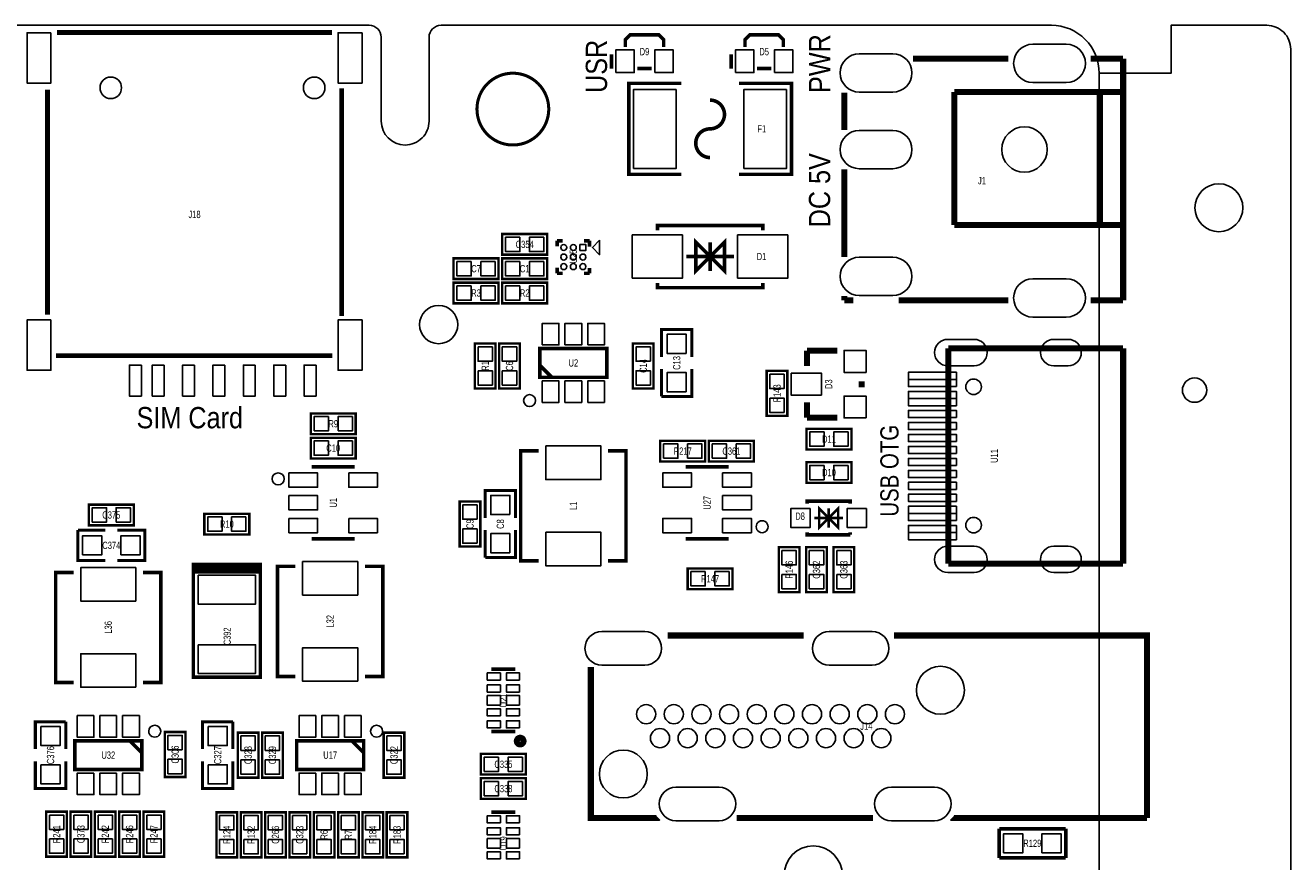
# Model space of a CAD drawing. Extents: x -8 to 119, y -73 to 71.
# Tile 12 of 12: x 66 to 119, y 36 to 71. Entities that reach past the tile are written whole.
import ezdxf
from ezdxf.enums import TextEntityAlignment as Align

# ---------------------------------------------------------------- set-up
doc = ezdxf.new("R2010")
doc.units = 0
for name, color, linetype in [('BG_OUTLINE', 12, 'CONTINUOUS'), ('BG_SILKSCREEN_TOP', 7, 'CONTINUOUS'), ('PG_SILKSCREEN_TOP', 253, 'CONTINUOUS'), ('PIN_TOP', 92, 'CONTINUOUS'), ('RD_SILKSCREEN_TOP', 7, 'CONTINUOUS')]:
    doc.layers.add(name, color=color, linetype=linetype)

msp = doc.modelspace()

# ---------------------------------------------------------------- linework, layer by layer
at = {"layer": 'BG_OUTLINE'}
msp.add_lwpolyline([(80.99999, 70.500011, 0.414212), (80.499991, 71.00001), (1.999996, 71.00001, 0.414215), (0, 68.999989), (0, 1.999996, 0.414212), (1.999996, 0), (109.000011, 0, 0.414212), (111.000007, 1.999996), (111.000007, 68.999989, 0.414214), (109.000011, 71.00001), (83.500011, 71.00001, 0.414213), (83.000012, 70.500011), (83.000012, 66.999993, -0.414217), (81.999988, 65.999995, -0.41421), (80.99999, 66.999993)], format="xyb", close=True, dxfattribs=at)
for points in [[(111.000007, -70.999985), (114.000001, -70.999985), (114.000001, -72.999981), (117.999993, -72.999981, 0.414214), (118.999991, -71.999983), (118.999991, 69.999987, 0.414214), (117.999993, 70.999985), (114.000001, 70.999985), (114.000001, 68.999989), (111.000007, 68.999989)], [(116.999995, 63.379985, 1), (114.999999, 63.379985, 1), (116.999995, 63.379985)]]:
    msp.add_lwpolyline(points, format="xyb", dxfattribs=at)
at = {"layer": 'BG_OUTLINE', "const_width": 0.127}
msp.add_lwpolyline([(88.000002, 67.499992, 0.999997), (85.000008, 67.500017, 1.000003), (88.000002, 67.499992)], format="xyb", dxfattribs=at)
at = {"layer": 'PG_SILKSCREEN_TOP'}
for points, const_width in [([(73.200006, 70.700011), (67.450894, 70.700011)], 0.2), ([(78.949118, 70.700011), (73.200006, 70.700011)], 0.2), ([(91.199894, 70.099936), (91.199894, 70.39991), (91.400046, 70.600062), (92.599942, 70.600062), (92.800094, 70.39991), (92.800094, 70.099936)], 0.150114), ([(96.199909, 70.099936), (96.199909, 70.39991), (96.400061, 70.600062), (97.599957, 70.600062), (97.800109, 70.39991), (97.800109, 70.099936)], 0.150114), ([(90.623822, 69.789802), (90.623822, 69.189854)], 0.150114), ([(95.623837, 69.789802), (95.623837, 69.189854)], 0.150114), ([(91.70002, 69.200014), (92.299968, 69.200014)], 0.150114), ([(96.700035, 69.200014), (97.299983, 69.200014)], 0.150114), ([(107.204688, 69.609995), (103.213408, 69.609995)], 0.254), ([(112.000005, 69.609995), (110.645194, 69.609995)], 0.254), ([(112.000005, 69.609995), (112.000005, 59.510193)], 0.254), ([(67.055009, 68.315307), (67.055009, 58.91149)], 0.2), ([(79.345003, 58.852689), (79.345003, 68.367707)], 0.2), ([(93.542002, 64.775004), (91.342007, 64.775004), (91.342007, 68.574996), (93.542002, 68.574996)], 0.150012), ([(95.941998, 68.574996), (98.141993, 68.574996), (98.141993, 64.775004), (95.941998, 64.775004)], 0.150012), ([(100.34999, 68.191202), (100.34999, 66.62961)], 0.254), ([(112.000005, 68.210201), (104.950006, 68.210201)], 0.254), ([(104.950006, 68.210201), (104.950006, 62.660098)], 0.254), ([(111.025711, 68.210201), (111.025711, 62.660098)], 0.254), ([(100.34999, 64.990802), (100.34999, 61.328605)], 0.254), ([(96.941996, 62.440998), (96.941996, 62.640997), (92.542004, 62.640997), (92.542004, 62.440998)], 0.150012), ([(111.750094, 62.660098), (104.950006, 62.660098)], 0.254), ([(112.000005, 62.660098), (111.750094, 62.660098)], 0.254), ([(87.9348, 61.4172), (86.0552, 61.4172), (86.0552, 62.2808), (87.9348, 62.2808), (87.9348, 61.4172)], 0.1016), ([(88.346839, 61.998708), (88.586945, 61.998708)], 0.150089), ([(88.346839, 61.998708), (88.346839, 61.768507)], 0.150089), ([(89.476936, 61.998708), (89.70706, 61.998708)], 0.150089), ([(89.70706, 61.998708), (89.70706, 61.758601)], 0.150089), ([(94.742, 61.341), (95.341999, 61.940999), (95.341999, 60.741001), (94.742, 61.341), (94.142001, 60.741001), (94.142001, 61.940999), (94.742, 61.341)], 0.150012), ([(94.742, 61.940999), (94.742, 60.741001)], 0.150012), ([(95.741998, 61.341), (93.742002, 61.341)], 0.150012), ([(85.9028, 60.4012), (84.0232, 60.4012), (84.0232, 61.2648), (85.9028, 61.2648), (85.9028, 60.4012)], 0.1016), ([(87.9348, 60.4012), (86.0552, 60.4012), (86.0552, 61.2648), (87.9348, 61.2648), (87.9348, 60.4012)], 0.1016), ([(88.346839, 60.878796), (88.346839, 60.63869)], 0.150089), ([(89.70706, 60.868611), (89.70706, 60.638487)], 0.150089), ([(85.9028, 59.3852), (84.0232, 59.3852), (84.0232, 60.2488), (85.9028, 60.2488), (85.9028, 59.3852)], 0.1016), ([(87.9348, 59.3852), (86.0552, 59.3852), (86.0552, 60.2488), (87.9348, 60.2488), (87.9348, 59.3852)], 0.1016), ([(88.346839, 60.63869), (88.577039, 60.63869)], 0.150089), ([(89.467055, 60.638487), (89.70706, 60.638487)], 0.150089), ([(96.941996, 60.241002), (96.941996, 60.041003), (92.542004, 60.041003), (92.542004, 60.241002)], 0.150012), ([(100.34999, 59.689797), (100.34999, 59.510193)], 0.254), ([(100.727993, 59.510193), (100.34999, 59.510193)], 0.254), ([(107.204688, 59.510193), (102.622299, 59.510193)], 0.254), ([(112.000005, 59.510193), (110.645194, 59.510193)], 0.254), ([(92.71, 57.15), (92.71, 58.293), (93.98, 58.293), (93.98, 57.15)], 0.127), ([(85.7758, 57.7088), (85.7758, 55.8292), (84.9122, 55.8292), (84.9122, 57.7088), (85.7758, 57.7088)], 0.1016), ([(86.7918, 57.7088), (86.7918, 55.8292), (85.9282, 55.8292), (85.9282, 57.7088), (86.7918, 57.7088)], 0.1016), ([(91.5162, 55.8292), (91.5162, 57.7088), (92.3798, 57.7088), (92.3798, 55.8292), (91.5162, 55.8292)], 0.1016), ([(104.700095, 48.510012), (104.700095, 57.510197)], 0.254), ([(104.700095, 57.510197), (112.000005, 57.510197)], 0.254), ([(112.000005, 57.510197), (112.000005, 48.510012)], 0.254), ([(67.415613, 57.200013), (78.955595, 57.200013)], 0.2), ([(87.627003, 57.495999), (87.627003, 56.296001), (90.426997, 56.296001), (90.426997, 57.495999), (87.627003, 57.495999)], 0.150012), ([(98.7933, 56.769), (98.7933, 57.404)], 0.254), ([(98.7933, 57.404), (100.0633, 57.404)], 0.254), ([(87.627003, 56.796), (88.127002, 56.296001)], 0.150012), ([(93.98, 56.642), (93.98, 55.499), (92.71, 55.499)], 0.127), ([(92.71, 55.499), (92.71, 56.642)], 0.127), ([(97.9678, 56.5658), (97.9678, 54.6862), (97.1042, 54.6862), (97.1042, 56.5658), (97.9678, 56.5658)], 0.1016), ([(101.0793, 55.88), (101.0793, 56.134)], 0.254), ([(98.7933, 55.245), (98.7933, 54.61)], 0.254), ([(78.0542, 54.7878), (79.9338, 54.7878), (79.9338, 53.9242), (78.0542, 53.9242), (78.0542, 54.7878)], 0.1016), ([(98.7933, 54.61), (100.0633, 54.61)], 0.254), ([(100.647297, 53.282952), (98.767697, 53.282952), (98.767697, 54.146552), (100.647297, 54.146552), (100.647297, 53.282952)], 0.1016), ([(79.9338, 52.9082), (78.0542, 52.9082), (78.0542, 53.7718), (79.9338, 53.7718), (79.9338, 52.9082)], 0.1016), ([(92.6592, 53.6448), (94.5388, 53.6448), (94.5388, 52.7812), (92.6592, 52.7812), (92.6592, 53.6448)], 0.1016), ([(94.6912, 53.6448), (96.5708, 53.6448), (96.5708, 52.7812), (94.6912, 52.7812), (94.6912, 53.6448)], 0.1016), ([(87.57699, 53.226995), (86.827004, 53.226995), (86.827004, 48.627005), (87.57699, 48.627005)], 0.150012), ([(90.47701, 48.627005), (91.226996, 48.627005), (91.226996, 53.226995), (90.47701, 53.226995)], 0.150012), ([(78.094002, 52.553997), (79.893998, 52.553997)], 0.150012), ([(93.715002, 52.553997), (95.514998, 52.553997)], 0.150012), ([(100.647297, 51.885952), (98.767697, 51.885952), (98.767697, 52.749552), (100.647297, 52.749552), (100.647297, 51.885952)], 0.1016), ([(85.344, 50.419), (85.344, 51.562), (86.614, 51.562), (86.614, 50.419)], 0.127), ([(68.7832, 50.9778), (70.6628, 50.9778), (70.6628, 50.1142), (68.7832, 50.1142), (68.7832, 50.9778)], 0.1016), ([(84.2772, 49.2252), (84.2772, 51.1048), (85.1408, 51.1048), (85.1408, 49.2252), (84.2772, 49.2252)], 0.1016), ([(100.594998, 51.018999), (100.594998, 51.118999), (98.795002, 51.118999), (98.795002, 51.018999)], 0.150012), ([(99.695, 50.419), (100.094999, 50.818999), (100.094999, 50.019001), (99.695, 50.419), (99.295001, 50.019001), (99.295001, 50.818999), (99.695, 50.419)], 0.1), ([(99.695, 50.818999), (99.695, 50.019001)], 0.1), ([(75.4888, 49.7332), (73.6092, 49.7332), (73.6092, 50.5968), (75.4888, 50.5968), (75.4888, 49.7332)], 0.1016), ([(100.294999, 50.419), (99.095001, 50.419)], 0.1), ([(69.469, 48.641), (68.326, 48.641), (68.326, 49.911)], 0.127), ([(68.326, 49.911), (69.469, 49.911)], 0.127), ([(69.977, 49.911), (71.12, 49.911), (71.12, 48.641), (69.977, 48.641)], 0.127), ([(86.614, 49.911), (86.614, 48.768), (85.344, 48.768)], 0.127), ([(85.344, 48.768), (85.344, 49.911)], 0.127), ([(100.594998, 49.719001), (98.795002, 49.719001), (98.795002, 49.819001)], 0.150012), ([(100.594998, 49.719001), (100.594998, 49.819001)], 0.150012), ([(79.893998, 49.554003), (78.094002, 49.554003)], 0.150012), ([(95.514998, 49.554003), (93.715002, 49.554003)], 0.150012), ([(98.4758, 49.1998), (98.4758, 47.3202), (97.6122, 47.3202), (97.6122, 49.1998), (98.4758, 49.1998)], 0.1016), ([(99.6188, 49.1998), (99.6188, 47.3202), (98.7552, 47.3202), (98.7552, 49.1998), (99.6188, 49.1998)], 0.1016), ([(100.7618, 49.1998), (100.7618, 47.3202), (99.8982, 47.3202), (99.8982, 49.1998), (100.7618, 49.1998)], 0.1016), ([(68.14599, 48.146995), (67.396004, 48.146995), (67.396004, 43.547005), (68.14599, 43.547005)], 0.150012), ([(71.04601, 43.547005), (71.795996, 43.547005), (71.795996, 48.146995), (71.04601, 48.146995)], 0.150012), ([(75.948997, 48.373995), (75.948997, 48.473995), (73.149003, 48.473995), (73.149003, 48.373995)], 0.150012), ([(75.948997, 48.273995), (75.948997, 48.373995), (73.149003, 48.373995), (73.149003, 48.173996)], 0.150012), ([(75.948997, 48.173996), (73.149003, 48.173996), (73.149003, 43.774004), (75.948997, 43.774004), (75.948997, 48.273995), (73.149003, 48.273995), (73.149003, 48.073996)], 0.150012), ([(77.41699, 48.400995), (76.667004, 48.400995), (76.667004, 43.801005), (77.41699, 43.801005)], 0.150012), ([(80.31701, 43.801005), (81.066996, 43.801005), (81.066996, 48.400995), (80.31701, 48.400995)], 0.150012), ([(95.6818, 47.4472), (93.8022, 47.4472), (93.8022, 48.3108), (95.6818, 48.3108), (95.6818, 47.4472)], 0.1016), ([(112.000005, 48.510012), (104.700095, 48.510012)], 0.254), ([(92.974897, 45.509993), (98.65299, 45.509993)], 0.254), ([(102.420903, 45.509993), (113.000003, 45.509993), (113.000003, 37.889993)], 0.254), ([(85.605874, 44.098972), (86.606126, 44.098972)], 0.150114), ([(89.758698, 44.190006), (89.758698, 37.890806), (92.570986, 37.890806), (92.574085, 37.893904)], 0.254), ([(66.548, 40.767), (66.548, 41.91), (67.818, 41.91)], 0.127), ([(67.818, 41.91), (67.818, 40.767)], 0.127), ([(73.533, 40.767), (73.533, 41.91), (74.803, 41.91)], 0.127), ([(74.803, 41.91), (74.803, 40.767)], 0.127), ([(71.9582, 39.5986), (71.9582, 41.4782), (72.8218, 41.4782), (72.8218, 39.5986), (71.9582, 39.5986)], 0.1016), ([(75.8698, 41.4528), (75.8698, 39.5732), (75.0062, 39.5732), (75.0062, 41.4528), (75.8698, 41.4528)], 0.1016), ([(76.8858, 41.4528), (76.8858, 39.5732), (76.0222, 39.5732), (76.0222, 41.4528), (76.8858, 41.4528)], 0.1016), ([(81.9658, 41.4528), (81.9658, 39.5732), (81.1022, 39.5732), (81.1022, 41.4528), (81.9658, 41.4528)], 0.1016), ([(85.605874, 41.499028), (86.606126, 41.499028)], 0.150114), ([(70.995997, 39.913001), (70.995997, 41.112999), (68.196003, 41.112999), (68.196003, 39.913001), (70.995997, 39.913001)], 0.150012), ([(70.995997, 40.613), (70.495998, 41.112999)], 0.150012), ([(80.266997, 39.913001), (80.266997, 41.112999), (77.467003, 41.112999), (77.467003, 39.913001), (80.266997, 39.913001)], 0.150012), ([(80.266997, 40.613), (79.766998, 41.112999)], 0.150012), ([(67.818, 40.259), (67.818, 39.116), (66.548, 39.116), (66.548, 40.259)], 0.127), ([(74.803, 40.259), (74.803, 39.116), (73.533, 39.116), (73.533, 40.259)], 0.127), ([(87.0458, 39.7002), (85.1662, 39.7002), (85.1662, 40.5638), (87.0458, 40.5638), (87.0458, 39.7002)], 0.1016), ([(87.0458, 38.6842), (85.1662, 38.6842), (85.1662, 39.5478), (87.0458, 39.5478), (87.0458, 38.6842)], 0.1016), ([(67.8688, 38.1508), (67.8688, 36.2712), (67.0052, 36.2712), (67.0052, 38.1508), (67.8688, 38.1508)], 0.1016), ([(68.8848, 38.1508), (68.8848, 36.2712), (68.0212, 36.2712), (68.0212, 38.1508), (68.8848, 38.1508)], 0.1016), ([(69.9008, 38.1508), (69.9008, 36.2712), (69.0372, 36.2712), (69.0372, 38.1508), (69.9008, 38.1508)], 0.1016), ([(70.9168, 38.1508), (70.9168, 36.2712), (70.0532, 36.2712), (70.0532, 38.1508), (70.9168, 38.1508)], 0.1016), ([(71.9328, 38.1508), (71.9328, 36.2712), (71.0692, 36.2712), (71.0692, 38.1508), (71.9328, 38.1508)], 0.1016), ([(74.9808, 38.1254), (74.9808, 36.2458), (74.1172, 36.2458), (74.1172, 38.1254), (74.9808, 38.1254)], 0.1016), ([(75.9968, 38.1254), (75.9968, 36.2458), (75.1332, 36.2458), (75.1332, 38.1254), (75.9968, 38.1254)], 0.1016), ([(76.1492, 36.2458), (76.1492, 38.1254), (77.0128, 38.1254), (77.0128, 36.2458), (76.1492, 36.2458)], 0.1016), ([(77.1652, 36.2458), (77.1652, 38.1254), (78.0288, 38.1254), (78.0288, 36.2458), (77.1652, 36.2458)], 0.1016), ([(78.1812, 36.2458), (78.1812, 38.1254), (79.0448, 38.1254), (79.0448, 36.2458), (78.1812, 36.2458)], 0.1016), ([(80.0608, 38.1254), (80.0608, 36.2458), (79.1972, 36.2458), (79.1972, 38.1254), (80.0608, 38.1254)], 0.1016), ([(81.0768, 38.1254), (81.0768, 36.2458), (80.2132, 36.2458), (80.2132, 38.1254), (81.0768, 38.1254)], 0.1016), ([(81.2292, 36.2458), (81.2292, 38.1254), (82.0928, 38.1254), (82.0928, 36.2458), (81.2292, 36.2458)], 0.1016), ([(85.605874, 38.129972), (86.606126, 38.129972)], 0.150114), ([(95.848094, 37.889993), (101.546584, 37.889993)], 0.254), ([(113.000003, 37.889993), (104.857982, 37.889993), (104.854096, 37.893904)], 0.254), ([(106.8197, 37.4396), (109.601, 37.4396)], 0.1524), ([(106.8197, 36.2204), (106.8197, 37.4396)], 0.1524), ([(109.601, 37.4396), (109.601, 36.2204)], 0.1524), ([(109.601, 36.2204), (106.8197, 36.2204)], 0.1524)]:
    msp.add_lwpolyline(points, dxfattribs=dict(at, const_width=const_width))
for points, const_width in [([(94.742, 66.675, 1), (94.742, 67.874998)], 0.150012), ([(94.742, 66.675, 1), (94.742, 65.475002)], 0.150012), ([(86.947451, 41.099003, 0.999976), (86.664546, 41.099003, 1.000024), (86.947451, 41.099003)], 0.249936)]:
    msp.add_lwpolyline(points, format="xyb", dxfattribs=dict(at, const_width=const_width))
msp.add_lwpolyline([(90.126845, 62.018697), (90.126845, 61.418699), (89.826846, 61.718698)], close=True, dxfattribs=at)
for points in [[(87.448212, 55.3212, 1), (86.94819, 55.321196, 1)], [(76.943991, 52.053998, 1), (76.444009, 52.054002, 1)], [(97.164982, 50.054002, 1), (96.665018, 50.053998, 1)], [(71.786013, 41.512998, 1), (71.285987, 41.513002, 1)], [(81.057013, 41.512998, 1), (80.556987, 41.513002, 1)]]:
    msp.add_lwpolyline(points, format="xyb", close=True, dxfattribs=at)
at = {"layer": 'PIN_TOP'}
for points in [[(67.199993, 70.690042), (67.199993, 68.589944), (66.199995, 68.589944), (66.199995, 70.690042)], [(80.200017, 70.690042), (80.200017, 68.589944), (79.200019, 68.589944), (79.200019, 70.690042)], [(90.799945, 69.024983), (90.799945, 69.974993), (91.569845, 69.974993), (91.569845, 69.024983)], [(92.430117, 69.024983), (92.430117, 69.974993), (93.200017, 69.974993), (93.200017, 69.024983)], [(95.799961, 69.024983), (95.799961, 69.974993), (96.56986, 69.974993), (96.56986, 69.024983)], [(97.430133, 69.024983), (97.430133, 69.974993), (98.200032, 69.974993), (98.200032, 69.024983)], [(93.327004, 68.324997), (93.327004, 65.025003), (91.546998, 65.025003), (91.546998, 68.324997)], [(97.937002, 68.324997), (97.937002, 65.025003), (96.156996, 65.025003), (96.156996, 68.324997)], [(86.794823, 62.148695), (86.794823, 61.549305), (86.195433, 61.549305), (86.195433, 62.148695)], [(87.794567, 62.148695), (87.794567, 61.549305), (87.195177, 61.549305), (87.195177, 62.148695)], [(93.592002, 62.240998), (93.592002, 60.441002), (91.492007, 60.441002), (91.492007, 62.240998)], [(97.991993, 62.240998), (97.991993, 60.441002), (95.891998, 60.441002), (95.891998, 62.240998)], [(89.301891, 61.843653), (89.551802, 61.843653), (89.551802, 61.593743), (89.301891, 61.593743)], [(84.762823, 61.132695), (84.762823, 60.533305), (84.163433, 60.533305), (84.163433, 61.132695)], [(85.762567, 61.132695), (85.762567, 60.533305), (85.163177, 60.533305), (85.163177, 61.132695)], [(86.794823, 61.132695), (86.794823, 60.533305), (86.195433, 60.533305), (86.195433, 61.132695)], [(87.794567, 61.132695), (87.794567, 60.533305), (87.195177, 60.533305), (87.195177, 61.132695)], [(84.762823, 60.116695), (84.762823, 59.517305), (84.163433, 59.517305), (84.163433, 60.116695)], [(85.762567, 60.116695), (85.762567, 59.517305), (85.163177, 59.517305), (85.163177, 60.116695)], [(86.794823, 60.116695), (86.794823, 59.517305), (86.195433, 59.517305), (86.195433, 60.116695)], [(87.794567, 60.116695), (87.794567, 59.517305), (87.195177, 59.517305), (87.195177, 60.116695)], [(67.199993, 58.69004), (67.199993, 56.589943), (66.199995, 56.589943), (66.199995, 58.69004)], [(80.200017, 58.69004), (80.200017, 56.589943), (79.200019, 56.589943), (79.200019, 58.69004)], [(87.726977, 57.645986), (87.726977, 58.545984), (88.426976, 58.545984), (88.426976, 57.645986)], [(88.676988, 57.645986), (88.676988, 58.545984), (89.376987, 58.545984), (89.376987, 57.645986)], [(89.626999, 57.645986), (89.626999, 58.545984), (90.326997, 58.545984), (90.326997, 57.645986)], [(93.74505, 57.29605), (92.94495, 57.29605), (92.94495, 58.09615), (93.74505, 58.09615)], [(85.044305, 57.568567), (85.643695, 57.568567), (85.643695, 56.969177), (85.044305, 56.969177)], [(86.060305, 57.568567), (86.659695, 57.568567), (86.659695, 56.969177), (86.060305, 56.969177)], [(92.247695, 56.969177), (91.648305, 56.969177), (91.648305, 57.568567), (92.247695, 57.568567)], [(101.2571, 56.5023), (100.3427, 56.5023), (100.3427, 57.4167), (101.2571, 57.4167)], [(70.979957, 56.810008), (70.979957, 55.510011), (70.48006, 55.510011), (70.48006, 56.810008)], [(71.929942, 56.810008), (71.929942, 55.510011), (71.430045, 55.510011), (71.430045, 56.810008)], [(73.199942, 56.810008), (73.199942, 55.510011), (72.700045, 55.510011), (72.700045, 56.810008)], [(74.469942, 56.810008), (74.469942, 55.510011), (73.970045, 55.510011), (73.970045, 56.810008)], [(75.739942, 56.810008), (75.739942, 55.510011), (75.240045, 55.510011), (75.240045, 56.810008)], [(77.009942, 56.810008), (77.009942, 55.510011), (76.510045, 55.510011), (76.510045, 56.810008)], [(78.279942, 56.810008), (78.279942, 55.510011), (77.780045, 55.510011), (77.780045, 56.810008)], [(85.044305, 56.568823), (85.643695, 56.568823), (85.643695, 55.969433), (85.044305, 55.969433)], [(86.060305, 56.568823), (86.659695, 56.568823), (86.659695, 55.969433), (86.060305, 55.969433)], [(87.726977, 55.245991), (87.726977, 56.145989), (88.426976, 56.145989), (88.426976, 55.245991)], [(88.676988, 55.245991), (88.676988, 56.145989), (89.376987, 56.145989), (89.376987, 55.245991)], [(89.626999, 55.245991), (89.626999, 56.145989), (90.326997, 56.145989), (90.326997, 55.245991)], [(92.247695, 55.969433), (91.648305, 55.969433), (91.648305, 56.568823), (92.247695, 56.568823)], [(93.74505, 55.69585), (92.94495, 55.69585), (92.94495, 56.49595), (93.74505, 56.49595)], [(97.236305, 56.425567), (97.835695, 56.425567), (97.835695, 55.826177), (97.236305, 55.826177)], [(99.4029, 55.5498), (98.1329, 55.5498), (98.1329, 56.4642), (99.4029, 56.4642)], [(105.029991, 56.210111), (103.029995, 56.210111), (103.029995, 56.51011), (105.029991, 56.51011)], [(105.029991, 55.910112), (103.029995, 55.910112), (103.029995, 56.210111), (105.029991, 56.210111)], [(105.029991, 55.410011), (103.029995, 55.410011), (103.029995, 55.71001), (105.029991, 55.71001)], [(97.236305, 55.425823), (97.835695, 55.425823), (97.835695, 54.826433), (97.236305, 54.826433)], [(101.2571, 54.5973), (100.3427, 54.5973), (100.3427, 55.5117), (101.2571, 55.5117)], [(105.029991, 55.110012), (103.029995, 55.110012), (103.029995, 55.410011), (105.029991, 55.410011)], [(78.194433, 54.056305), (78.194433, 54.655695), (78.793823, 54.655695), (78.793823, 54.056305)], [(79.194177, 54.056305), (79.194177, 54.655695), (79.793567, 54.655695), (79.793567, 54.056305)], [(105.029991, 54.610216), (103.029995, 54.610216), (103.029995, 54.910215), (105.029991, 54.910215)], [(99.507319, 54.014446), (99.507319, 53.415057), (98.90793, 53.415057), (98.90793, 54.014446)], [(100.507063, 54.014446), (100.507063, 53.415057), (99.907674, 53.415057), (99.907674, 54.014446)], [(105.029991, 54.110014), (103.029995, 54.110014), (103.029995, 54.410013), (105.029991, 54.410013)], [(78.793823, 53.639695), (78.793823, 53.040305), (78.194433, 53.040305), (78.194433, 53.639695)], [(79.793567, 53.639695), (79.793567, 53.040305), (79.194177, 53.040305), (79.194177, 53.639695)], [(87.877002, 53.427097), (90.176998, 53.427097), (90.176998, 52.027099), (87.877002, 52.027099)], [(92.799433, 52.913305), (92.799433, 53.512695), (93.398823, 53.512695), (93.398823, 52.913305)], [(93.799177, 52.913305), (93.799177, 53.512695), (94.398567, 53.512695), (94.398567, 52.913305)], [(94.831433, 52.913305), (94.831433, 53.512695), (95.430823, 53.512695), (95.430823, 52.913305)], [(95.831177, 52.913305), (95.831177, 53.512695), (96.430567, 53.512695), (96.430567, 52.913305)], [(105.029991, 53.610192), (103.029995, 53.610192), (103.029995, 53.910192), (105.029991, 53.910192)], [(105.029991, 53.110016), (103.029995, 53.110016), (103.029995, 53.410015), (105.029991, 53.410015)], [(105.029991, 52.610194), (103.029995, 52.610194), (103.029995, 52.910194), (105.029991, 52.910194)], [(99.507319, 52.617446), (99.507319, 52.018057), (98.90793, 52.018057), (98.90793, 52.617446)], [(100.507063, 52.617446), (100.507063, 52.018057), (99.907674, 52.018057), (99.907674, 52.617446)], [(105.029991, 52.110018), (103.029995, 52.110018), (103.029995, 52.410017), (105.029991, 52.410017)], [(77.144537, 52.303705), (78.343442, 52.303705), (78.343442, 51.704316), (77.144537, 51.704316)], [(79.644558, 52.303705), (80.843463, 52.303705), (80.843463, 51.704316), (79.644558, 51.704316)], [(93.964442, 51.704316), (92.765537, 51.704316), (92.765537, 52.303705), (93.964442, 52.303705)], [(96.464463, 51.704316), (95.265557, 51.704316), (95.265557, 52.303705), (96.464463, 52.303705)], [(105.029991, 51.610197), (103.029995, 51.610197), (103.029995, 51.910196), (105.029991, 51.910196)], [(77.144537, 51.353695), (78.343442, 51.353695), (78.343442, 50.754305), (77.144537, 50.754305)], [(86.37905, 50.56505), (85.57895, 50.56505), (85.57895, 51.36515), (86.37905, 51.36515)], [(96.464463, 50.754305), (95.265557, 50.754305), (95.265557, 51.353695), (96.464463, 51.353695)], [(105.029991, 51.109994), (103.029995, 51.109994), (103.029995, 51.409994), (105.029991, 51.409994)], [(68.923433, 50.246305), (68.923433, 50.845695), (69.522823, 50.845695), (69.522823, 50.246305)], [(69.923177, 50.246305), (69.923177, 50.845695), (70.522567, 50.845695), (70.522567, 50.246305)], [(85.008695, 50.365177), (84.409305, 50.365177), (84.409305, 50.964567), (85.008695, 50.964567)], [(98.919995, 50.818999), (98.919995, 50.019001), (98.119997, 50.019001), (98.119997, 50.818999)], [(101.270003, 50.818999), (101.270003, 50.019001), (100.470005, 50.019001), (100.470005, 50.818999)], [(105.029991, 50.610198), (103.029995, 50.610198), (103.029995, 50.910198), (105.029991, 50.910198)], [(74.348823, 50.464695), (74.348823, 49.865305), (73.749433, 49.865305), (73.749433, 50.464695)], [(75.348567, 50.464695), (75.348567, 49.865305), (74.749177, 49.865305), (74.749177, 50.464695)], [(77.144537, 50.403684), (78.343442, 50.403684), (78.343442, 49.804295), (77.144537, 49.804295)], [(79.644558, 50.403684), (80.843463, 50.403684), (80.843463, 49.804295), (79.644558, 49.804295)], [(93.964442, 49.804295), (92.765537, 49.804295), (92.765537, 50.403684), (93.964442, 50.403684)], [(96.464463, 49.804295), (95.265557, 49.804295), (95.265557, 50.403684), (96.464463, 50.403684)], [(105.029991, 50.310199), (103.029995, 50.310199), (103.029995, 50.610198), (105.029991, 50.610198)], [(85.008695, 49.365433), (84.409305, 49.365433), (84.409305, 49.964823), (85.008695, 49.964823)], [(86.37905, 48.96485), (85.57895, 48.96485), (85.57895, 49.76495), (86.37905, 49.76495)], [(87.877002, 49.826901), (90.176998, 49.826901), (90.176998, 48.426903), (87.877002, 48.426903)], [(105.029991, 49.810098), (103.029995, 49.810098), (103.029995, 50.110098), (105.029991, 50.110098)], [(105.029991, 49.510099), (103.029995, 49.510099), (103.029995, 49.810098), (105.029991, 49.810098)], [(68.52285, 48.87595), (68.52285, 49.67605), (69.32295, 49.67605), (69.32295, 48.87595)], [(70.12305, 48.87595), (70.12305, 49.67605), (70.92315, 49.67605), (70.92315, 48.87595)], [(97.744305, 49.059567), (98.343695, 49.059567), (98.343695, 48.460177), (97.744305, 48.460177)], [(98.887305, 49.059567), (99.486695, 49.059567), (99.486695, 48.460177), (98.887305, 48.460177)], [(100.030305, 49.059567), (100.629695, 49.059567), (100.629695, 48.460177), (100.030305, 48.460177)], [(70.745998, 46.947099), (68.446002, 46.947099), (68.446002, 48.347097), (70.745998, 48.347097)], [(80.016998, 47.201099), (77.717002, 47.201099), (77.717002, 48.601097), (80.016998, 48.601097)], [(94.541823, 48.178695), (94.541823, 47.579305), (93.942433, 47.579305), (93.942433, 48.178695)], [(95.541567, 48.178695), (95.541567, 47.579305), (94.942177, 47.579305), (94.942177, 48.178695)], [(73.349002, 48.024009), (75.748998, 48.024009), (75.748998, 46.824011), (73.349002, 46.824011)], [(97.744305, 48.059823), (98.343695, 48.059823), (98.343695, 47.460433), (97.744305, 47.460433)], [(98.887305, 48.059823), (99.486695, 48.059823), (99.486695, 47.460433), (98.887305, 47.460433)], [(100.030305, 48.059823), (100.629695, 48.059823), (100.629695, 47.460433), (100.030305, 47.460433)], [(73.349002, 45.123989), (75.748998, 45.123989), (75.748998, 43.923991), (73.349002, 43.923991)], [(80.016998, 43.600903), (77.717002, 43.600903), (77.717002, 45.000901), (80.016998, 45.000901)], [(70.745998, 43.346903), (68.446002, 43.346903), (68.446002, 44.746901), (70.745998, 44.746901)], [(85.980905, 43.648998), (85.430995, 43.648998), (85.430995, 43.948998), (85.980905, 43.948998)], [(86.781005, 43.648998), (86.231095, 43.648998), (86.231095, 43.948998), (86.781005, 43.948998)], [(85.980905, 43.149126), (85.430995, 43.149126), (85.430995, 43.449126), (85.980905, 43.449126)], [(86.781005, 43.149126), (86.231095, 43.149126), (86.231095, 43.449126), (86.781005, 43.449126)], [(85.980905, 42.599), (85.430995, 42.599), (85.430995, 42.999), (85.980905, 42.999)], [(86.781005, 42.599), (86.231095, 42.599), (86.231095, 42.999), (86.781005, 42.999)], [(85.980905, 42.148874), (85.430995, 42.148874), (85.430995, 42.448874), (85.980905, 42.448874)], [(86.781005, 42.148874), (86.231095, 42.148874), (86.231095, 42.448874), (86.781005, 42.448874)], [(68.995988, 42.162997), (68.995988, 41.262998), (68.29599, 41.262998), (68.29599, 42.162997)], [(69.945999, 42.162997), (69.945999, 41.262998), (69.246001, 41.262998), (69.246001, 42.162997)], [(70.89601, 42.162997), (70.89601, 41.262998), (70.196011, 41.262998), (70.196011, 42.162997)], [(78.266988, 42.162997), (78.266988, 41.262998), (77.56699, 41.262998), (77.56699, 42.162997)], [(79.216999, 42.162997), (79.216999, 41.262998), (78.517001, 41.262998), (78.517001, 42.162997)], [(80.16701, 42.162997), (80.16701, 41.262998), (79.467011, 41.262998), (79.467011, 42.162997)], [(85.980905, 41.649002), (85.430995, 41.649002), (85.430995, 41.949002), (85.980905, 41.949002)], [(86.781005, 41.649002), (86.231095, 41.649002), (86.231095, 41.949002), (86.781005, 41.949002)], [(66.78295, 41.71315), (67.58305, 41.71315), (67.58305, 40.91305), (66.78295, 40.91305)], [(72.689695, 40.738577), (72.090305, 40.738577), (72.090305, 41.337967), (72.689695, 41.337967)], [(73.76795, 41.71315), (74.56805, 41.71315), (74.56805, 40.91305), (73.76795, 40.91305)], [(75.138305, 41.312567), (75.737695, 41.312567), (75.737695, 40.713177), (75.138305, 40.713177)], [(76.154305, 41.312567), (76.753695, 41.312567), (76.753695, 40.713177), (76.154305, 40.713177)], [(81.234305, 41.312567), (81.833695, 41.312567), (81.833695, 40.713177), (81.234305, 40.713177)], [(72.689695, 39.738833), (72.090305, 39.738833), (72.090305, 40.338223), (72.689695, 40.338223)], [(75.138305, 40.312823), (75.737695, 40.312823), (75.737695, 39.713433), (75.138305, 39.713433)], [(76.154305, 40.312823), (76.753695, 40.312823), (76.753695, 39.713433), (76.154305, 39.713433)], [(81.234305, 40.312823), (81.833695, 40.312823), (81.833695, 39.713433), (81.234305, 39.713433)], [(85.905823, 40.431695), (85.905823, 39.832305), (85.306433, 39.832305), (85.306433, 40.431695)], [(86.905567, 40.431695), (86.905567, 39.832305), (86.306177, 39.832305), (86.306177, 40.431695)], [(66.78295, 40.11295), (67.58305, 40.11295), (67.58305, 39.31285), (66.78295, 39.31285)], [(68.995988, 39.763002), (68.995988, 38.863003), (68.29599, 38.863003), (68.29599, 39.763002)], [(69.945999, 39.763002), (69.945999, 38.863003), (69.246001, 38.863003), (69.246001, 39.763002)], [(70.89601, 39.763002), (70.89601, 38.863003), (70.196011, 38.863003), (70.196011, 39.763002)], [(73.76795, 40.11295), (74.56805, 40.11295), (74.56805, 39.31285), (73.76795, 39.31285)], [(78.266988, 39.763002), (78.266988, 38.863003), (77.56699, 38.863003), (77.56699, 39.763002)], [(79.216999, 39.763002), (79.216999, 38.863003), (78.517001, 38.863003), (78.517001, 39.763002)], [(80.16701, 39.763002), (80.16701, 38.863003), (79.467011, 38.863003), (79.467011, 39.763002)], [(85.905823, 39.415695), (85.905823, 38.816305), (85.306433, 38.816305), (85.306433, 39.415695)], [(86.905567, 39.415695), (86.905567, 38.816305), (86.306177, 38.816305), (86.306177, 39.415695)], [(67.137305, 38.010567), (67.736695, 38.010567), (67.736695, 37.411177), (67.137305, 37.411177)], [(68.153305, 38.010567), (68.752695, 38.010567), (68.752695, 37.411177), (68.153305, 37.411177)], [(69.169305, 38.010567), (69.768695, 38.010567), (69.768695, 37.411177), (69.169305, 37.411177)], [(70.185305, 38.010567), (70.784695, 38.010567), (70.784695, 37.411177), (70.185305, 37.411177)], [(71.201305, 38.010567), (71.800695, 38.010567), (71.800695, 37.411177), (71.201305, 37.411177)], [(74.249305, 37.985167), (74.848695, 37.985167), (74.848695, 37.385777), (74.249305, 37.385777)], [(75.265305, 37.985167), (75.864695, 37.985167), (75.864695, 37.385777), (75.265305, 37.385777)], [(76.880695, 37.385777), (76.281305, 37.385777), (76.281305, 37.985167), (76.880695, 37.985167)], [(77.896695, 37.385777), (77.297305, 37.385777), (77.297305, 37.985167), (77.896695, 37.985167)], [(78.912695, 37.385777), (78.313305, 37.385777), (78.313305, 37.985167), (78.912695, 37.985167)], [(79.329305, 37.985167), (79.928695, 37.985167), (79.928695, 37.385777), (79.329305, 37.385777)], [(80.345305, 37.985167), (80.944695, 37.985167), (80.944695, 37.385777), (80.345305, 37.385777)], [(81.960695, 37.385777), (81.361305, 37.385777), (81.361305, 37.985167), (81.960695, 37.985167)], [(85.980905, 37.679998), (85.430995, 37.679998), (85.430995, 37.979998), (85.980905, 37.979998)], [(86.781005, 37.679998), (86.231095, 37.679998), (86.231095, 37.979998), (86.781005, 37.979998)], [(67.137305, 37.010823), (67.736695, 37.010823), (67.736695, 36.411433), (67.137305, 36.411433)], [(68.153305, 37.010823), (68.752695, 37.010823), (68.752695, 36.411433), (68.153305, 36.411433)], [(69.169305, 37.010823), (69.768695, 37.010823), (69.768695, 36.411433), (69.169305, 36.411433)], [(70.185305, 37.010823), (70.784695, 37.010823), (70.784695, 36.411433), (70.185305, 36.411433)], [(71.201305, 37.010823), (71.800695, 37.010823), (71.800695, 36.411433), (71.201305, 36.411433)], [(85.980905, 37.180126), (85.430995, 37.180126), (85.430995, 37.480126), (85.980905, 37.480126)], [(85.980905, 36.63), (85.430995, 36.63), (85.430995, 37.03), (85.980905, 37.03)], [(86.781005, 37.180126), (86.231095, 37.180126), (86.231095, 37.480126), (86.781005, 37.480126)], [(86.781005, 36.63), (86.231095, 36.63), (86.231095, 37.03), (86.781005, 37.03)], [(107.00385, 36.42995), (107.00385, 37.23005), (107.80395, 37.23005), (107.80395, 36.42995)], [(108.60405, 36.42995), (108.60405, 37.23005), (109.40415, 37.23005), (109.40415, 36.42995)], [(74.249305, 36.985423), (74.848695, 36.985423), (74.848695, 36.386033), (74.249305, 36.386033)], [(75.265305, 36.985423), (75.864695, 36.985423), (75.864695, 36.386033), (75.265305, 36.386033)], [(76.880695, 36.386033), (76.281305, 36.386033), (76.281305, 36.985423), (76.880695, 36.985423)], [(77.896695, 36.386033), (77.297305, 36.386033), (77.297305, 36.985423), (77.896695, 36.985423)], [(78.912695, 36.386033), (78.313305, 36.386033), (78.313305, 36.985423), (78.912695, 36.985423)], [(79.329305, 36.985423), (79.928695, 36.985423), (79.928695, 36.386033), (79.329305, 36.386033)], [(80.345305, 36.985423), (80.944695, 36.985423), (80.944695, 36.386033), (80.345305, 36.386033)], [(81.960695, 36.386033), (81.361305, 36.386033), (81.361305, 36.985423), (81.960695, 36.985423)], [(85.980905, 36.179874), (85.430995, 36.179874), (85.430995, 36.479874), (85.980905, 36.479874)], [(86.781005, 36.179874), (86.231095, 36.179874), (86.231095, 36.479874), (86.781005, 36.479874)]]:
    msp.add_lwpolyline(points, close=True, dxfattribs=at)
for points in [[(102.374954, 68.210151), (100.974855, 68.210151, -1), (100.974855, 69.810046), (102.374954, 69.810046, -1)], [(109.624851, 68.61015), (108.224752, 68.61015, -1), (108.224752, 70.210045), (109.624851, 70.210045, -1)], [(102.374954, 65.010259), (100.974855, 65.010259, -1), (100.974855, 66.610154), (102.374954, 66.610154, -1)], [(102.374954, 59.710269), (100.974855, 59.710269, -1), (100.974855, 61.310164), (102.374954, 61.310164, -1)], [(109.624851, 58.810068), (108.224752, 58.810068, -1), (108.224752, 60.409963), (109.624851, 60.409963, -1)], [(104.670111, 57.880161), (105.769905, 57.880161, -1), (105.769905, 56.780062), (104.670111, 56.780062, -1)], [(109.100163, 57.880161), (109.70006, 57.880161, -1), (109.70006, 56.780062), (109.100163, 56.780062, -1)], [(104.670111, 49.240148), (105.769905, 49.240148, -1), (105.769905, 48.140048), (104.670111, 48.140048, -1)], [(109.100163, 49.240148), (109.70006, 49.240148, -1), (109.70006, 48.140048), (109.100163, 48.140048, -1)], [(92.01404, 44.274105), (90.214145, 44.274105, -1), (90.214145, 45.674102), (92.01404, 45.674102, -1)], [(101.514148, 44.274105), (99.714253, 44.274105, -1), (99.714253, 45.674102), (101.514148, 45.674102, -1)], [(95.114034, 37.773991), (93.314139, 37.773991, -1), (93.314139, 39.173988), (95.114034, 39.173988, -1)], [(104.114346, 37.773991), (102.314451, 37.773991, -1), (102.314451, 39.173988), (104.114346, 39.173988, -1)]]:
    msp.add_lwpolyline(points, format="xyb", close=True, dxfattribs=at)
for centre, radius in [((69.700013, 68.390008), 0.449948), ((78.199996, 68.390008), 0.449948), ((107.874791, 65.810206), 0.949998), ((88.627052, 61.718698), 0.125006), ((88.627052, 61.318699), 0.125006), ((89.026848, 61.718698), 0.125006), ((89.026848, 61.318699), 0.125006), ((89.426847, 61.318699), 0.125006), ((88.627052, 60.9187), 0.125006), ((89.026848, 60.9187), 0.125006), ((89.426847, 60.9187), 0.125006), ((83.400011, 58.50001), 0.799998), ((105.750106, 55.900117), 0.325006), ((114.983997, 55.759985), 0.508), ((105.750106, 50.120093), 0.325006), ((104.364003, 43.223993), 0.999998), ((92.069387, 42.223995), 0.40005), ((93.224299, 42.223995), 0.40005), ((94.378983, 42.223995), 0.40005), ((95.534201, 42.223995), 0.40005), ((96.689088, 42.223995), 0.40005), ((97.844305, 42.223995), 0.40005), ((98.999192, 42.223995), 0.40005), ((100.154181, 42.223995), 0.40005), ((101.309094, 42.223995), 0.40005), ((102.464083, 42.223995), 0.40005), ((92.647186, 41.223997), 0.40005), ((93.803191, 41.223997), 0.40005), ((94.959399, 41.223997), 0.40005), ((96.115302, 41.223997), 0.40005), ((97.271281, 41.223997), 0.40005), ((98.427184, 41.223997), 0.40005), ((99.583189, 41.223997), 0.40005), ((100.739092, 41.223997), 0.40005), ((101.895402, 41.223997), 0.40005), ((91.114093, 39.723898), 0.999998), ((99.049992, 35.504984), 1.214996)]:
    msp.add_circle(centre, radius, dxfattribs=at)

# ---------------------------------------------------------------- texts
at = {"layer": 'BG_SILKSCREEN_TOP'}
for s, height, width, p in [('PWR', 0.889, 0.885714, (99.7585, 68.1736)), ('USR', 0.889, 0.885714, (90.4367, 68.1736)), ('DC 5V', 0.889, 0.885714, (99.7585, 62.5602)), ('USB OTG', 0.762, 0.8366, (102.616, 50.475032))]:
    msp.add_text(s, height=height, rotation=90, dxfattribs=dict(at, width=width)).set_placement(p)
at = {"layer": 'BG_SILKSCREEN_TOP', "width": 0.885714}
msp.add_text('SIM Card', height=0.889, dxfattribs=at).set_placement((70.7771, 54.1655))
at = {"layer": 'RD_SILKSCREEN_TOP', "width": 0.75}
for s, p in [('D9', (91.999994, 69.747638)), ('D5', (97.000009, 69.747638)), ('F1', (96.901, 66.5226)), ('J1', (106.100118, 64.357809)), ('J18', (73.200006, 62.947601)), ('C354', (86.995, 61.6966)), ('C7', (84.963, 60.6806)), ('C1', (86.995, 60.6806)), ('R3', (84.963, 59.6646)), ('R2', (86.995, 59.6646)), ('U2', (89.027, 56.7436)), ('R9', (78.994, 54.2036)), ('C10', (78.994, 53.1876)), ('D11', (99.707497, 53.562352)), ('R217', (93.599, 53.0606)), ('C361', (95.631, 53.0606)), ('D10', (99.707497, 52.165352)), ('C375', (69.723, 50.3936)), ('R10', (74.548873, 50.0126)), ('D8', (98.5012, 50.3428)), ('C374', (69.723, 49.1236)), ('R147', (94.742, 47.7266)), ('J14', (101.269749, 41.571596)), ('U32', (69.596, 40.3606)), ('U17', (78.867, 40.3606)), ('C335', (86.106, 39.9796)), ('C338', (86.106, 38.9636)), ('R129', (108.204, 36.6776))]:
    msp.add_text(s, height=0.3048, dxfattribs=at).set_placement(p, align=Align.CENTER)
for s, p in [('U25', (89.1794, 61.340873)), ('C13', (93.4974, 56.895873)), ('R1', (85.4964, 56.768873)), ('C6', (86.5124, 56.768873)), ('C14', (92.1004, 56.768873)), ('D3', (99.8474, 56.006873)), ('R143', (97.6884, 55.625873)), ('U11', (106.767528, 53.009978)), ('U27', (94.7674, 51.053873)), ('U1', (79.1464, 51.053873)), ('L1', (89.181889, 50.924384)), ('C9', (84.8614, 50.164873)), ('C8', (86.1314, 50.164873)), ('R146', (98.1964, 48.259873)), ('C362', (99.3394, 48.259873)), ('C363', (100.4824, 48.259873)), ('L36', (69.745911, 45.849362)), ('L32', (79.016911, 46.103362)), ('U21', (86.2584, 42.798873)), ('C376', (67.3354, 40.512873)), ('C306', (72.5424, 40.538273)), ('C327', (74.3204, 40.512873)), ('C328', (75.5904, 40.512873)), ('C329', (76.6064, 40.512873)), ('C322', (81.6864, 40.512873)), ('R241', (67.5894, 37.210873)), ('C373', (68.6054, 37.210873)), ('R242', (69.6214, 37.210873)), ('R246', (70.6374, 37.210873)), ('R247', (71.6534, 37.210873)), ('R124', (74.7014, 37.185473)), ('R132', (75.7174, 37.185473)), ('C266', (76.7334, 37.185473)), ('C323', (77.7494, 37.185473)), ('R6', (78.7654, 37.185473)), ('R7', (79.7814, 37.185473)), ('R184', (80.7974, 37.185473)), ('R183', (81.8134, 37.185473)), ('U19', (86.2584, 36.829873))]:
    msp.add_text(s, height=0.3048, rotation=90, dxfattribs=at).set_placement(p, align=Align.CENTER)
at = {"layer": 'RD_SILKSCREEN_TOP', "width": 0.700025}
msp.add_text('D1', height=0.299999, dxfattribs=at).set_placement((96.695997, 61.190988))
msp.add_text('C392', height=0.299999, rotation=90, dxfattribs=at).set_placement((74.7141, 45.1104))

doc.saveas('drawing.dxf')
